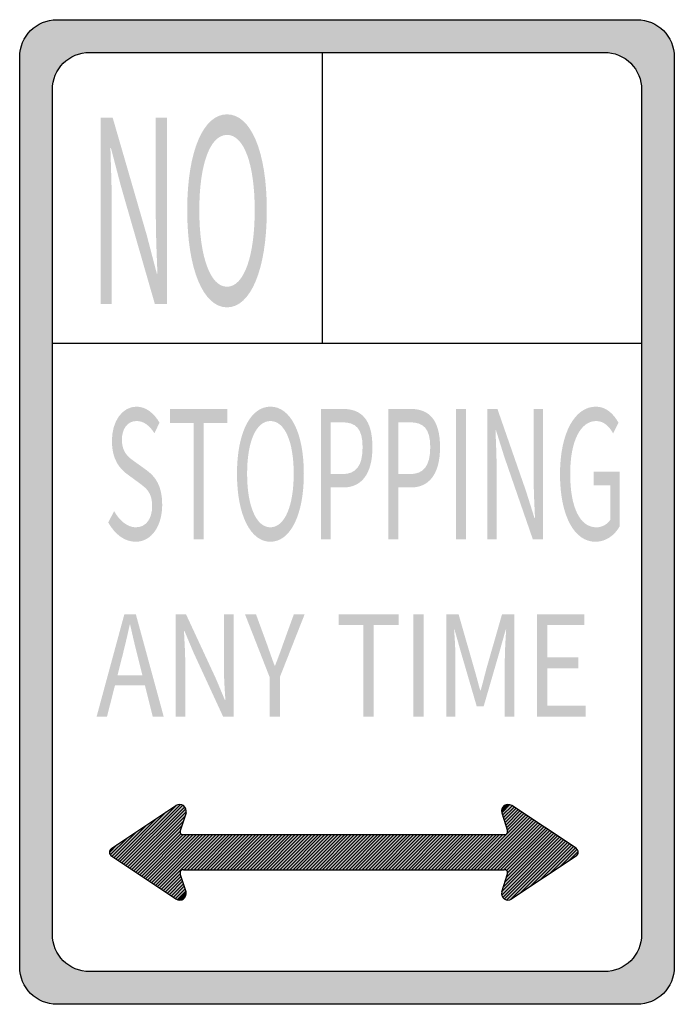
# Model space of a CAD drawing. Header units: inches. Extents: x -6 to 6, y -9 to 9.
import ezdxf

# ---------------------------------------------------------------- set-up
doc = ezdxf.new("R2010")
doc.units = ezdxf.units.IN
doc.header["$MEASUREMENT"] = 0

msp = doc.modelspace()

# ---------------------------------------------------------------- hatches: boundary and pattern name
h = msp.add_hatch(color=7)
edge = h.paths.add_edge_path()
edge.add_line((-5.302, 9), (5.302, 9))
edge.add_spline(control_points=[(5.302, 9), (5.678, 9), (5.983, 8.695), (5.983, 8.318)], knot_values=[0, 0, 0, 0, 1, 1, 1, 1], degree=3, periodic=0)
edge.add_line((5.983, 8.318), (5.983, -8.318))
edge.add_spline(control_points=[(5.983, -8.318), (5.983, -8.695), (5.678, -9), (5.302, -9)], knot_values=[0, 0, 0, 0, 1, 1, 1, 1], degree=3, periodic=0)
edge.add_line((5.302, -9), (-5.302, -9))
edge.add_spline(control_points=[(-5.302, -9), (-5.678, -9), (-5.983, -8.695), (-5.983, -8.318)], knot_values=[0, 0, 0, 0, 1, 1, 1, 1], degree=3, periodic=0)
edge.add_line((-5.983, -8.318), (-5.983, 8.318))
edge.add_spline(control_points=[(-5.983, 8.318), (-5.983, 8.695), (-5.678, 9), (-5.302, 9)], knot_values=[0, 0, 0, 0, 1, 1, 1, 1], degree=3, periodic=0)
edge = h.paths.add_edge_path(flags=0)
edge.add_line((-4.705, 8.403), (4.705, 8.403))
edge.add_spline(control_points=[(4.705, 8.403), (4.885, 8.403), (5.059, 8.331), (5.187, 8.203), (5.315, 8.076), (5.386, 7.902), (5.386, 7.721)], knot_values=[0, 0, 0, 0, 1, 1, 1, 2, 2, 2, 2], degree=3, periodic=0)
edge.add_line((5.386, 7.721), (5.386, -7.721))
edge.add_spline(control_points=[(5.386, -7.721), (5.386, -8.098), (5.081, -8.403), (4.705, -8.403)], knot_values=[0, 0, 0, 0, 1, 1, 1, 1], degree=3, periodic=0)
edge.add_line((4.705, -8.403), (-4.705, -8.403))
edge.add_spline(control_points=[(-4.705, -8.403), (-5.081, -8.403), (-5.386, -8.098), (-5.386, -7.721)], knot_values=[0, 0, 0, 0, 1, 1, 1, 1], degree=3, periodic=0)
edge.add_line((-5.386, -7.721), (-5.386, 7.721))
edge.add_spline(control_points=[(-5.386, 7.721), (-5.386, 8.098), (-5.081, 8.403), (-4.705, 8.403)], knot_values=[0, 0, 0, 0, 1, 1, 1, 1], degree=3, periodic=0)
h = msp.add_hatch(color=7)
edge = h.paths.add_edge_path()
edge.add_line((-4.502, 3.801), (-4.3, 3.801))
edge.add_line((-4.3, 3.801), (-4.3, 5.592))
edge.add_spline(control_points=[(-4.3, 5.592), (-4.3, 5.95), (-4.316, 6.312), (-4.325, 6.656)], knot_values=[0, 0, 0, 0, 1, 1, 1, 1], degree=3, periodic=0)
edge.add_line((-4.325, 6.656), (-4.316, 6.656))
edge.add_line((-4.316, 6.656), (-4.132, 5.954))
edge.add_line((-4.132, 5.954), (-3.512, 3.801))
edge.add_line((-3.512, 3.801), (-3.291, 3.801))
edge.add_line((-3.291, 3.801), (-3.291, 7.21))
edge.add_line((-3.291, 7.21), (-3.495, 7.21))
edge.add_line((-3.495, 7.21), (-3.495, 5.438))
edge.add_spline(control_points=[(-3.495, 5.438), (-3.495, 5.085), (-3.479, 4.699), (-3.465, 4.359)], knot_values=[0, 0, 0, 0, 1, 1, 1, 1], degree=3, periodic=0)
edge.add_line((-3.465, 4.359), (-3.477, 4.359))
edge.add_line((-3.477, 4.359), (-3.661, 5.062))
edge.add_line((-3.661, 5.062), (-4.284, 7.21))
edge.add_line((-4.284, 7.21), (-4.502, 7.21))
edge.add_line((-4.502, 7.21), (-4.502, 3.801))
h = msp.add_hatch(color=7)
edge = h.paths.add_edge_path()
edge.add_spline(control_points=[(-2.193, 3.741), (-1.766, 3.741), (-1.466, 4.424), (-1.466, 5.517), (-1.466, 6.61), (-1.766, 7.27), (-2.193, 7.27), (-2.621, 7.27), (-2.921, 6.61), (-2.921, 5.517), (-2.921, 4.424), (-2.621, 3.741), (-2.193, 3.741)], knot_values=[0, 0, 0, 0, 1, 1, 1, 2, 2, 2, 3, 3, 3, 4, 4, 4, 4], degree=3, periodic=0)
edge = h.paths.add_edge_path(flags=0)
edge.add_spline(control_points=[(-2.193, 4.118), (-2.5, 4.118), (-2.7, 4.666), (-2.7, 5.517), (-2.7, 6.368), (-2.5, 6.894), (-2.193, 6.894), (-1.887, 6.894), (-1.687, 6.368), (-1.687, 5.517), (-1.687, 4.666), (-1.887, 4.118), (-2.193, 4.118)], knot_values=[0, 0, 0, 0, 1, 1, 1, 2, 2, 2, 3, 3, 3, 4, 4, 4, 4], degree=3, periodic=0)
h = msp.add_hatch(color=7)
edge = h.paths.add_edge_path()
edge.add_spline(control_points=[(-3.865, -0.544), (-3.566, -0.544), (-3.378, -0.245), (-3.378, 0.133), (-3.378, 0.488), (-3.507, 0.651), (-3.673, 0.771)], knot_values=[0, 0, 0, 0, 1, 1, 1, 2, 2, 2, 2], degree=3, periodic=0)
edge.add_line((-3.673, 0.771), (-3.876, 0.917))
edge.add_spline(control_points=[(-3.876, 0.917), (-3.988, 0.996), (-4.115, 1.083), (-4.115, 1.318), (-4.115, 1.529), (-4.009, 1.663), (-3.847, 1.663), (-3.714, 1.663), (-3.609, 1.578), (-3.521, 1.441)], knot_values=[0, 0, 0, 0, 1, 1, 1, 2, 2, 2, 3, 3, 3, 3], degree=3, periodic=0)
edge.add_line((-3.521, 1.441), (-3.427, 1.633))
edge.add_spline(control_points=[(-3.427, 1.633), (-3.527, 1.806), (-3.677, 1.926), (-3.847, 1.926), (-4.107, 1.926), (-4.298, 1.663), (-4.298, 1.295), (-4.298, 0.947), (-4.14, 0.777), (-4.007, 0.683)], knot_values=[0, 0, 0, 0, 1, 1, 1, 2, 2, 2, 3, 3, 3, 3], degree=3, periodic=0)
edge.add_line((-4.007, 0.683), (-3.802, 0.533))
edge.add_spline(control_points=[(-3.802, 0.533), (-3.665, 0.432), (-3.562, 0.354), (-3.562, 0.107), (-3.562, -0.124), (-3.673, -0.28), (-3.863, -0.28), (-4.011, -0.28), (-4.156, -0.163), (-4.257, 0.016)], knot_values=[0, 0, 0, 0, 1, 1, 1, 2, 2, 2, 3, 3, 3, 3], degree=3, periodic=0)
edge.add_line((-4.257, 0.016), (-4.365, -0.192))
edge.add_spline(control_points=[(-4.365, -0.192), (-4.242, -0.407), (-4.068, -0.544), (-3.865, -0.544)], knot_values=[0, 0, 0, 0, 1, 1, 1, 1], degree=3, periodic=0)
for points in [[(-2.8, -0.502), (-2.619, -0.502), (-2.619, 1.63), (-2.185, 1.63), (-2.185, 1.884), (-3.234, 1.884), (-3.234, 1.63), (-2.8, 1.63), (-2.8, -0.502)], [(1.994, -0.502), (2.174, -0.502), (2.174, 1.884), (1.994, 1.884), (1.994, -0.502)], [(0.299, -3.743), (0.489, -3.743), (0.489, -2.068), (0.943, -2.068), (0.943, -1.869), (-0.155, -1.869), (-0.155, -2.068), (0.299, -2.068), (0.299, -3.743)], [(1.214, -3.743), (1.402, -3.743), (1.402, -1.869), (1.214, -1.869), (1.214, -3.743)], [(3.474, -3.743), (4.36, -3.743), (4.36, -3.541), (3.663, -3.541), (3.663, -2.858), (4.231, -2.858), (4.231, -2.656), (3.663, -2.656), (3.663, -2.068), (4.338, -2.068), (4.338, -1.869), (3.474, -1.869), (3.474, -3.743)], [(-3.304, -5.485), (-3.126, -5.367), (-4.151, -6.392), (-4.187, -6.368), (-3.304, -5.485)], [(-3.126, -5.367), (-3.105, -5.355), (-3.081, -5.349), (-3.057, -5.346), (-3.046, -5.347), (-4.115, -6.416), (-4.151, -6.392), (-3.126, -5.367)], [(-3.046, -5.347), (-3.033, -5.349), (-3.012, -5.355), (-3, -5.361), (-4.079, -6.44), (-4.115, -6.416), (-3.046, -5.347)], [(-3, -5.361), (-2.988, -5.367), (-2.97, -5.385), (-2.967, -5.388), (-4.043, -6.464), (-4.079, -6.44), (-3, -5.361)], [(-2.967, -5.388), (-2.955, -5.403), (-2.946, -5.427), (-4.007, -6.488), (-4.043, -6.464), (-2.967, -5.388)], [(2.915, -5.35), (2.919, -5.349), (2.943, -5.346), (2.967, -5.349), (2.974, -5.351), (2.829, -5.499), (2.823, -5.472), (2.826, -5.448), (2.83, -5.435), (2.915, -5.35)], [(3.012, -5.367), (3.053, -5.395), (2.857, -5.588), (2.829, -5.499), (2.974, -5.351), (2.988, -5.355), (3.012, -5.367)], [(2.83, -5.435), (2.832, -5.427), (2.841, -5.403), (2.856, -5.385), (2.874, -5.367), (2.895, -5.355), (2.915, -5.35), (2.83, -5.435)], [(3.053, -5.395), (3.09, -5.418), (2.872, -5.633), (2.857, -5.588), (3.053, -5.395)], [(-3.491, -5.609), (-3.304, -5.485), (-4.187, -6.368), (-4.223, -6.344), (-3.491, -5.609)], [(-2.946, -5.427), (-2.94, -5.448), (-2.94, -5.472), (-2.941, -5.482), (-3.971, -6.512), (-4.007, -6.488), (-2.946, -5.427)], [(-2.943, -5.499), (-2.994, -5.658), (-3.897, -6.561), (-3.933, -6.537), (-3.971, -6.512), (-2.941, -5.482), (-2.943, -5.499)], [(2.85, -5.898), (2.874, -5.898), (2.886, -5.898), (2.895, -5.898), (2.901, -5.895), (2.91, -5.889), (2.919, -5.886), (2.925, -5.877), (2.928, -5.871), (2.934, -5.862), (2.937, -5.853), (2.937, -5.844), (2.937, -5.835), (2.931, -5.817), (3.234, -5.514), (3.27, -5.538), (2.268, -6.54), (2.205, -6.54), (2.85, -5.898)], [(2.328, -6.54), (2.268, -6.54), (3.27, -5.538), (3.56, -5.731), (2.748, -6.54), (2.688, -6.54), (2.628, -6.54), (2.568, -6.54), (2.508, -6.54), (2.448, -6.54), (2.388, -6.54), (2.328, -6.54)], [(3.09, -5.418), (3.126, -5.442), (2.887, -5.678), (2.872, -5.633), (3.09, -5.418)], [(3.126, -5.442), (3.162, -5.466), (2.902, -5.726), (2.887, -5.678), (3.126, -5.442)], [(3.162, -5.466), (3.198, -5.49), (2.916, -5.772), (2.902, -5.726), (3.162, -5.466)], [(3.198, -5.49), (3.234, -5.514), (2.931, -5.817), (2.916, -5.772), (3.198, -5.49)], [(-4.204, -6.082), (-3.669, -5.727), (-4.259, -6.32), (-4.302, -6.291), (-4.314, -6.282), (-4.323, -6.273), (-4.328, -6.266), (-4.332, -6.261), (-4.338, -6.249), (-4.341, -6.234), (-4.344, -6.222), (-4.204, -6.082)], [(-3.669, -5.727), (-3.491, -5.609), (-4.223, -6.344), (-4.259, -6.32), (-3.669, -5.727)], [(-2.994, -5.658), (-3.051, -5.835), (-3.825, -6.609), (-3.861, -6.585), (-3.897, -6.561), (-2.994, -5.658)], [(2.808, -6.54), (2.748, -6.54), (3.56, -5.731), (3.596, -5.755), (2.808, -6.54)], [(2.868, -6.54), (2.808, -6.54), (3.596, -5.755), (3.632, -5.779), (2.868, -6.54)], [(-3.051, -5.835), (-3.051, -5.844), (-3.051, -5.853), (-3.048, -5.862), (-3.045, -5.871), (-3.039, -5.877), (-3.033, -5.886), (-3.027, -5.889), (-3.018, -5.895), (-3.009, -5.898), (-3, -5.898), (-2.994, -5.898), (-3.753, -6.657), (-3.789, -6.633), (-3.825, -6.609), (-3.051, -5.835)], [(-2.994, -5.898), (-2.934, -5.898), (-3.717, -6.681), (-3.753, -6.657), (-2.994, -5.898)], [(-2.934, -5.898), (-2.874, -5.898), (-3.681, -6.705), (-3.717, -6.681), (-2.934, -5.898)], [(-2.874, -5.898), (-2.814, -5.898), (-3.645, -6.729), (-3.681, -6.705), (-2.874, -5.898)], [(-2.814, -5.898), (-2.754, -5.898), (-3.609, -6.753), (-3.645, -6.729), (-2.814, -5.898)], [(-2.754, -5.898), (-2.694, -5.898), (-3.573, -6.777), (-3.609, -6.753), (-2.754, -5.898)], [(-2.694, -5.898), (-2.634, -5.898), (-3.537, -6.801), (-3.573, -6.777), (-2.694, -5.898)], [(-2.634, -5.898), (-2.574, -5.898), (-3.501, -6.825), (-3.537, -6.801), (-2.634, -5.898)], [(-2.574, -5.898), (-2.511, -5.898), (-3.465, -6.849), (-3.501, -6.825), (-2.574, -5.898)], [(-2.991, -6.54), (-3, -6.54), (-3.009, -6.543), (-3.018, -6.546), (-3.027, -6.549), (-3.033, -6.555), (-3.039, -6.561), (-3.045, -6.567), (-3.048, -6.576), (-3.051, -6.585), (-3.051, -6.594), (-3.051, -6.603), (-3.051, -6.612), (-3.035, -6.662), (-3.02, -6.707), (-2.946, -6.933), (-3.098, -7.085), (-3.105, -7.083), (-3.126, -7.074), (-3.465, -6.849), (-2.511, -5.898), (-2.451, -5.898), (-2.391, -5.898), (-2.331, -5.898), (-2.976, -6.54), (-2.991, -6.54)], [(-2.331, -5.898), (-2.271, -5.898), (-2.916, -6.54), (-2.976, -6.54), (-2.331, -5.898)], [(-2.271, -5.898), (-2.211, -5.898), (-2.856, -6.54), (-2.916, -6.54), (-2.271, -5.898)], [(-2.211, -5.898), (-2.151, -5.898), (-2.796, -6.54), (-2.856, -6.54), (-2.211, -5.898)], [(-2.151, -5.898), (-2.091, -5.898), (-2.733, -6.54), (-2.796, -6.54), (-2.151, -5.898)], [(-2.091, -5.898), (-2.031, -5.898), (-2.673, -6.54), (-2.733, -6.54), (-2.091, -5.898)], [(-2.031, -5.898), (-1.971, -5.898), (-2.613, -6.54), (-2.673, -6.54), (-2.031, -5.898)], [(-1.971, -5.898), (-1.911, -5.898), (-2.553, -6.54), (-2.613, -6.54), (-1.971, -5.898)], [(-1.911, -5.898), (-1.851, -5.898), (-2.493, -6.54), (-2.553, -6.54), (-1.911, -5.898)], [(-1.851, -5.898), (-1.788, -5.898), (-2.433, -6.54), (-2.493, -6.54), (-1.851, -5.898)], [(-1.788, -5.898), (-1.728, -5.898), (-2.373, -6.54), (-2.433, -6.54), (-1.788, -5.898)], [(-1.728, -5.898), (-1.668, -5.898), (-2.313, -6.54), (-2.373, -6.54), (-1.728, -5.898)], [(-1.668, -5.898), (-1.608, -5.898), (-2.253, -6.54), (-2.313, -6.54), (-1.668, -5.898)], [(-1.608, -5.898), (-1.548, -5.898), (-2.193, -6.54), (-2.253, -6.54), (-1.608, -5.898)], [(-1.548, -5.898), (-1.488, -5.898), (-2.133, -6.54), (-2.193, -6.54), (-1.548, -5.898)], [(-1.488, -5.898), (-1.428, -5.898), (-2.073, -6.54), (-2.133, -6.54), (-1.488, -5.898)], [(-1.428, -5.898), (-1.368, -5.898), (-2.01, -6.54), (-2.073, -6.54), (-1.428, -5.898)], [(-1.368, -5.898), (-1.308, -5.898), (-1.95, -6.54), (-2.01, -6.54), (-1.368, -5.898)], [(-1.308, -5.898), (-1.248, -5.898), (-1.89, -6.54), (-1.95, -6.54), (-1.308, -5.898)], [(-1.248, -5.898), (-1.188, -5.898), (-1.83, -6.54), (-1.89, -6.54), (-1.248, -5.898)], [(-1.188, -5.898), (-1.128, -5.898), (-1.77, -6.54), (-1.83, -6.54), (-1.188, -5.898)], [(-1.128, -5.898), (-1.065, -5.898), (-1.71, -6.54), (-1.77, -6.54), (-1.128, -5.898)], [(-1.065, -5.898), (-1.005, -5.898), (-1.65, -6.54), (-1.71, -6.54), (-1.065, -5.898)], [(-1.005, -5.898), (-0.945, -5.898), (-1.59, -6.54), (-1.65, -6.54), (-1.005, -5.898)], [(-0.945, -5.898), (-0.885, -5.898), (-1.53, -6.54), (-1.59, -6.54), (-0.945, -5.898)], [(-0.885, -5.898), (-0.825, -5.898), (-1.47, -6.54), (-1.53, -6.54), (-0.885, -5.898)], [(-0.825, -5.898), (-0.765, -5.898), (-1.41, -6.54), (-1.47, -6.54), (-0.825, -5.898)], [(-0.765, -5.898), (-0.705, -5.898), (-1.347, -6.54), (-1.41, -6.54), (-0.765, -5.898)], [(-0.705, -5.898), (-0.645, -5.898), (-1.287, -6.54), (-1.347, -6.54), (-0.705, -5.898)], [(-0.645, -5.898), (-0.585, -5.898), (-1.227, -6.54), (-1.287, -6.54), (-0.645, -5.898)], [(-0.585, -5.898), (-0.525, -5.898), (-1.167, -6.54), (-1.227, -6.54), (-0.585, -5.898)], [(-0.525, -5.898), (-0.465, -5.898), (-1.107, -6.54), (-1.167, -6.54), (-0.525, -5.898)], [(-0.465, -5.898), (-0.402, -5.898), (-1.047, -6.54), (-1.107, -6.54), (-0.465, -5.898)], [(-0.402, -5.898), (-0.342, -5.898), (-0.987, -6.54), (-1.047, -6.54), (-0.402, -5.898)], [(-0.342, -5.898), (-0.282, -5.898), (-0.927, -6.54), (-0.987, -6.54), (-0.342, -5.898)], [(-0.282, -5.898), (-0.222, -5.898), (-0.867, -6.54), (-0.927, -6.54), (-0.282, -5.898)], [(-0.222, -5.898), (-0.162, -5.898), (-0.807, -6.54), (-0.867, -6.54), (-0.222, -5.898)], [(-0.162, -5.898), (-0.102, -5.898), (-0.747, -6.54), (-0.807, -6.54), (-0.162, -5.898)], [(-0.102, -5.898), (-0.042, -5.898), (-0.687, -6.54), (-0.747, -6.54), (-0.102, -5.898)], [(-0.042, -5.898), (0.018, -5.898), (-0.624, -6.54), (-0.687, -6.54), (-0.042, -5.898)], [(0.018, -5.898), (0.078, -5.898), (-0.564, -6.54), (-0.624, -6.54), (0.018, -5.898)], [(0.078, -5.898), (0.138, -5.898), (-0.504, -6.54), (-0.564, -6.54), (0.078, -5.898)], [(0.138, -5.898), (0.198, -5.898), (-0.444, -6.54), (-0.504, -6.54), (0.138, -5.898)], [(0.198, -5.898), (0.258, -5.898), (-0.384, -6.54), (-0.444, -6.54), (0.198, -5.898)], [(0.258, -5.898), (0.321, -5.898), (-0.324, -6.54), (-0.384, -6.54), (0.258, -5.898)], [(0.321, -5.898), (0.381, -5.898), (-0.264, -6.54), (-0.324, -6.54), (0.321, -5.898)], [(0.381, -5.898), (0.441, -5.898), (-0.204, -6.54), (-0.264, -6.54), (0.381, -5.898)], [(0.441, -5.898), (0.501, -5.898), (-0.144, -6.54), (-0.204, -6.54), (0.441, -5.898)], [(0.501, -5.898), (0.561, -5.898), (-0.084, -6.54), (-0.144, -6.54), (0.501, -5.898)], [(0.561, -5.898), (0.621, -5.898), (-0.024, -6.54), (-0.084, -6.54), (0.561, -5.898)], [(0.621, -5.898), (0.681, -5.898), (0.036, -6.54), (-0.024, -6.54), (0.621, -5.898)], [(0.681, -5.898), (0.741, -5.898), (0.099, -6.54), (0.036, -6.54), (0.681, -5.898)], [(0.741, -5.898), (0.801, -5.898), (0.159, -6.54), (0.099, -6.54), (0.741, -5.898)], [(0.801, -5.898), (0.861, -5.898), (0.219, -6.54), (0.159, -6.54), (0.801, -5.898)], [(0.861, -5.898), (0.921, -5.898), (0.279, -6.54), (0.219, -6.54), (0.861, -5.898)], [(0.921, -5.898), (0.981, -5.898), (0.339, -6.54), (0.279, -6.54), (0.921, -5.898)], [(0.981, -5.898), (1.044, -5.898), (0.399, -6.54), (0.339, -6.54), (0.981, -5.898)], [(1.044, -5.898), (1.104, -5.898), (0.459, -6.54), (0.399, -6.54), (1.044, -5.898)], [(1.104, -5.898), (1.164, -5.898), (0.519, -6.54), (0.459, -6.54), (1.104, -5.898)], [(1.164, -5.898), (1.224, -5.898), (0.579, -6.54), (0.519, -6.54), (1.164, -5.898)], [(1.224, -5.898), (1.284, -5.898), (0.639, -6.54), (0.579, -6.54), (1.224, -5.898)], [(1.284, -5.898), (1.344, -5.898), (0.699, -6.54), (0.639, -6.54), (1.284, -5.898)], [(1.344, -5.898), (1.404, -5.898), (0.759, -6.54), (0.699, -6.54), (1.344, -5.898)], [(1.404, -5.898), (1.464, -5.898), (0.822, -6.54), (0.759, -6.54), (1.404, -5.898)], [(1.464, -5.898), (1.524, -5.898), (0.882, -6.54), (0.822, -6.54), (1.464, -5.898)], [(1.524, -5.898), (1.584, -5.898), (0.942, -6.54), (0.882, -6.54), (1.524, -5.898)], [(1.584, -5.898), (1.644, -5.898), (1.002, -6.54), (0.942, -6.54), (1.584, -5.898)], [(1.644, -5.898), (1.704, -5.898), (1.062, -6.54), (1.002, -6.54), (1.644, -5.898)], [(1.704, -5.898), (1.767, -5.898), (1.122, -6.54), (1.062, -6.54), (1.704, -5.898)], [(1.767, -5.898), (1.827, -5.898), (1.182, -6.54), (1.122, -6.54), (1.767, -5.898)], [(1.827, -5.898), (1.887, -5.898), (1.242, -6.54), (1.182, -6.54), (1.827, -5.898)], [(1.887, -5.898), (1.947, -5.898), (1.302, -6.54), (1.242, -6.54), (1.887, -5.898)], [(1.947, -5.898), (2.007, -5.898), (1.362, -6.54), (1.302, -6.54), (1.947, -5.898)], [(2.007, -5.898), (2.067, -5.898), (1.422, -6.54), (1.362, -6.54), (2.007, -5.898)], [(2.067, -5.898), (2.127, -5.898), (1.482, -6.54), (1.422, -6.54), (2.067, -5.898)], [(2.127, -5.898), (2.187, -5.898), (1.545, -6.54), (1.482, -6.54), (2.127, -5.898)], [(2.187, -5.898), (2.247, -5.898), (1.605, -6.54), (1.545, -6.54), (2.187, -5.898)], [(2.247, -5.898), (2.307, -5.898), (1.665, -6.54), (1.605, -6.54), (2.247, -5.898)], [(2.307, -5.898), (2.367, -5.898), (1.725, -6.54), (1.665, -6.54), (2.307, -5.898)], [(2.367, -5.898), (2.427, -5.898), (1.785, -6.54), (1.725, -6.54), (2.367, -5.898)], [(2.427, -5.898), (2.49, -5.898), (1.845, -6.54), (1.785, -6.54), (2.427, -5.898)], [(2.49, -5.898), (2.55, -5.898), (1.905, -6.54), (1.845, -6.54), (2.49, -5.898)], [(2.55, -5.898), (2.61, -5.898), (1.965, -6.54), (1.905, -6.54), (2.55, -5.898)], [(2.61, -5.898), (2.67, -5.898), (2.025, -6.54), (1.965, -6.54), (2.61, -5.898)], [(2.67, -5.898), (2.73, -5.898), (2.085, -6.54), (2.025, -6.54), (2.67, -5.898)], [(2.73, -5.898), (2.79, -5.898), (2.145, -6.54), (2.085, -6.54), (2.73, -5.898)], [(2.79, -5.898), (2.85, -5.898), (2.205, -6.54), (2.145, -6.54), (2.79, -5.898)], [(3.849, -5.922), (3.885, -5.946), (2.83, -7.004), (2.826, -6.99), (2.823, -6.966), (2.826, -6.945), (3.849, -5.922)], [(3.813, -5.898), (3.849, -5.922), (2.826, -6.945), (2.884, -6.767), (3.777, -5.874), (3.813, -5.898)], [(3.632, -5.779), (3.669, -5.802), (2.917, -6.554), (2.91, -6.549), (2.901, -6.546), (2.895, -6.543), (2.886, -6.54), (2.868, -6.54), (3.632, -5.779)], [(3.741, -5.85), (3.777, -5.874), (2.884, -6.767), (2.934, -6.612), (2.937, -6.603), (2.937, -6.594), (3.705, -5.826), (3.741, -5.85)], [(3.669, -5.802), (3.705, -5.826), (2.937, -6.594), (2.937, -6.585), (2.934, -6.576), (2.928, -6.567), (2.925, -6.561), (2.919, -6.555), (2.917, -6.554), (3.669, -5.802)], [(-4.302, -6.147), (-4.204, -6.082), (-4.344, -6.222), (-4.344, -6.219), (-4.341, -6.204), (-4.338, -6.192), (-4.332, -6.177), (-4.323, -6.165), (-4.314, -6.156), (-4.302, -6.147)], [(4.175, -6.139), (4.188, -6.147), (4.2, -6.156), (4.209, -6.165), (4.215, -6.177), (4.221, -6.192), (4.227, -6.204), (4.227, -6.207), (4.227, -6.219), (4.227, -6.234), (4.221, -6.249), (4.215, -6.261), (4.209, -6.273), (4.2, -6.282), (4.188, -6.291), (3.012, -7.074), (2.993, -7.081), (2.988, -7.083), (2.967, -7.092), (2.943, -7.092), (2.924, -7.09), (2.919, -7.089), (2.895, -7.083), (2.874, -7.071), (2.856, -7.053), (2.848, -7.043), (2.841, -7.035), (2.832, -7.014), (2.83, -7.004), (3.885, -5.946), (4.103, -6.091), (4.139, -6.115), (4.175, -6.139)], [(-3.043, -7.09), (-3.057, -7.092), (-3.081, -7.092), (-3.098, -7.085), (-2.946, -6.933), (-2.94, -6.966), (-2.94, -6.987), (-3.043, -7.09)], [(-2.94, -6.987), (-2.94, -6.99), (-2.946, -7.014), (-2.955, -7.035), (-2.97, -7.053), (-2.988, -7.071), (-3.012, -7.083), (-3.033, -7.089), (-3.043, -7.09), (-2.94, -6.987)]]:
    msp.add_hatch(color=7).paths.add_polyline_path(points)
h = msp.add_hatch(color=7)
edge = h.paths.add_edge_path()
edge.add_spline(control_points=[(-1.4, -0.544), (-1.041, -0.544), (-0.789, -0.066), (-0.789, 0.699), (-0.789, 1.464), (-1.041, 1.926), (-1.4, 1.926), (-1.759, 1.926), (-2.011, 1.464), (-2.011, 0.699), (-2.011, -0.066), (-1.759, -0.544), (-1.4, -0.544)], knot_values=[0, 0, 0, 0, 1, 1, 1, 2, 2, 2, 3, 3, 3, 4, 4, 4, 4], degree=3, periodic=0)
edge = h.paths.add_edge_path(flags=0)
edge.add_spline(control_points=[(-1.4, -0.28), (-1.658, -0.28), (-1.826, 0.104), (-1.826, 0.699), (-1.826, 1.295), (-1.658, 1.663), (-1.4, 1.663), (-1.142, 1.663), (-0.974, 1.295), (-0.974, 0.699), (-0.974, 0.104), (-1.142, -0.28), (-1.4, -0.28)], knot_values=[0, 0, 0, 0, 1, 1, 1, 2, 2, 2, 3, 3, 3, 4, 4, 4, 4], degree=3, periodic=0)
h = msp.add_hatch(color=7)
edge = h.paths.add_edge_path()
edge.add_line((-0.478, -0.502), (-0.299, -0.502))
edge.add_line((-0.299, -0.502), (-0.299, 0.449))
edge.add_line((-0.299, 0.449), (-0.062, 0.449))
edge.add_spline(control_points=[(-0.062, 0.449), (0.252, 0.449), (0.465, 0.68), (0.465, 1.184), (0.465, 1.705), (0.25, 1.884), (-0.07, 1.884)], knot_values=[0, 0, 0, 0, 1, 1, 1, 2, 2, 2, 2], degree=3, periodic=0)
edge.add_line((-0.07, 1.884), (-0.478, 1.884))
edge.add_line((-0.478, 1.884), (-0.478, -0.502))
edge = h.paths.add_edge_path(flags=0)
edge.add_line((-0.299, 0.693), (-0.299, 1.64))
edge.add_line((-0.299, 1.64), (-0.093, 1.64))
edge.add_spline(control_points=[(-0.093, 1.64), (0.158, 1.64), (0.285, 1.533), (0.285, 1.184), (0.285, 0.843), (0.166, 0.693), (-0.086, 0.693)], knot_values=[0, 0, 0, 0, 1, 1, 1, 2, 2, 2, 2], degree=3, periodic=0)
edge.add_line((-0.086, 0.693), (-0.299, 0.693))
h = msp.add_hatch(color=7)
edge = h.paths.add_edge_path()
edge.add_line((0.758, -0.502), (0.938, -0.502))
edge.add_line((0.938, -0.502), (0.938, 0.449))
edge.add_line((0.938, 0.449), (1.174, 0.449))
edge.add_spline(control_points=[(1.174, 0.449), (1.488, 0.449), (1.701, 0.68), (1.701, 1.184), (1.701, 1.705), (1.486, 1.884), (1.166, 1.884)], knot_values=[0, 0, 0, 0, 1, 1, 1, 2, 2, 2, 2], degree=3, periodic=0)
edge.add_line((1.166, 1.884), (0.758, 1.884))
edge.add_line((0.758, 1.884), (0.758, -0.502))
edge = h.paths.add_edge_path(flags=0)
edge.add_line((0.938, 0.693), (0.938, 1.64))
edge.add_line((0.938, 1.64), (1.143, 1.64))
edge.add_spline(control_points=[(1.143, 1.64), (1.395, 1.64), (1.522, 1.533), (1.522, 1.184), (1.522, 0.843), (1.402, 0.693), (1.151, 0.693)], knot_values=[0, 0, 0, 0, 1, 1, 1, 2, 2, 2, 2], degree=3, periodic=0)
edge.add_line((1.151, 0.693), (0.938, 0.693))
h = msp.add_hatch(color=7)
edge = h.paths.add_edge_path()
edge.add_line((2.566, -0.502), (2.736, -0.502))
edge.add_line((2.736, -0.502), (2.736, 0.751))
edge.add_spline(control_points=[(2.736, 0.751), (2.736, 1.002), (2.723, 1.256), (2.715, 1.497)], knot_values=[0, 0, 0, 0, 1, 1, 1, 1], degree=3, periodic=0)
edge.add_line((2.715, 1.497), (2.723, 1.497))
edge.add_line((2.723, 1.497), (2.877, 1.005))
edge.add_line((2.877, 1.005), (3.398, -0.502))
edge.add_line((3.398, -0.502), (3.584, -0.502))
edge.add_line((3.584, -0.502), (3.584, 1.884))
edge.add_line((3.584, 1.884), (3.412, 1.884))
edge.add_line((3.412, 1.884), (3.412, 0.644))
edge.add_spline(control_points=[(3.412, 0.644), (3.412, 0.397), (3.426, 0.126), (3.437, -0.111)], knot_values=[0, 0, 0, 0, 1, 1, 1, 1], degree=3, periodic=0)
edge.add_line((3.437, -0.111), (3.428, -0.111))
edge.add_line((3.428, -0.111), (3.273, 0.38))
edge.add_line((3.273, 0.38), (2.75, 1.884))
edge.add_line((2.75, 1.884), (2.566, 1.884))
edge.add_line((2.566, 1.884), (2.566, -0.502))
h = msp.add_hatch(color=7)
edge = h.paths.add_edge_path()
edge.add_spline(control_points=[(4.541, -0.544), (4.732, -0.544), (4.89, -0.427), (4.982, -0.267)], knot_values=[0, 0, 0, 0, 1, 1, 1, 1], degree=3, periodic=0)
edge.add_line((4.982, -0.267), (4.982, 0.735))
edge.add_line((4.982, 0.735), (4.512, 0.735))
edge.add_line((4.512, 0.735), (4.512, 0.485))
edge.add_line((4.512, 0.485), (4.816, 0.485))
edge.add_line((4.816, 0.485), (4.816, -0.14))
edge.add_spline(control_points=[(4.816, -0.14), (4.76, -0.228), (4.66, -0.28), (4.558, -0.28), (4.252, -0.28), (4.08, 0.097), (4.08, 0.699), (4.08, 1.295), (4.267, 1.663), (4.556, 1.663), (4.699, 1.663), (4.793, 1.562), (4.865, 1.438)], knot_values=[0, 0, 0, 0, 1, 1, 1, 2, 2, 2, 3, 3, 3, 4, 4, 4, 4], degree=3, periodic=0)
edge.add_line((4.865, 1.438), (4.963, 1.633))
edge.add_spline(control_points=[(4.963, 1.633), (4.881, 1.777), (4.75, 1.926), (4.551, 1.926), (4.172, 1.926), (3.894, 1.461), (3.894, 0.69), (3.894, -0.085), (4.164, -0.544), (4.541, -0.544)], knot_values=[0, 0, 0, 0, 1, 1, 1, 2, 2, 2, 3, 3, 3, 3], degree=3, periodic=0)
h = msp.add_hatch(color=7)
h.paths.add_polyline_path([(-4.578, -3.743), (-4.388, -3.743), (-4.242, -3.17), (-3.694, -3.17), (-3.551, -3.743), (-3.35, -3.743), (-3.86, -1.869), (-4.07, -1.869), (-4.578, -3.743)])
edge = h.paths.add_edge_path(flags=0)
edge.add_line((-4.195, -2.984), (-4.122, -2.695))
edge.add_spline(control_points=[(-4.122, -2.695), (-4.068, -2.482), (-4.019, -2.28), (-3.972, -2.06)], knot_values=[0, 0, 0, 0, 1, 1, 1, 1], degree=3, periodic=0)
edge.add_line((-3.972, -2.06), (-3.964, -2.06))
edge.add_spline(control_points=[(-3.964, -2.06), (-3.915, -2.278), (-3.868, -2.482), (-3.813, -2.695)], knot_values=[0, 0, 0, 0, 1, 1, 1, 1], degree=3, periodic=0)
edge.add_line((-3.813, -2.695), (-3.741, -2.984))
edge.add_line((-3.741, -2.984), (-4.195, -2.984))
h = msp.add_hatch(color=7)
edge = h.paths.add_edge_path()
edge.add_line((-3.135, -3.743), (-2.957, -3.743))
edge.add_line((-2.957, -3.743), (-2.957, -2.759))
edge.add_spline(control_points=[(-2.957, -2.759), (-2.957, -2.562), (-2.972, -2.362), (-2.98, -2.173)], knot_values=[0, 0, 0, 0, 1, 1, 1, 1], degree=3, periodic=0)
edge.add_line((-2.98, -2.173), (-2.972, -2.173))
edge.add_line((-2.972, -2.173), (-2.81, -2.559))
edge.add_line((-2.81, -2.559), (-2.264, -3.743))
edge.add_line((-2.264, -3.743), (-2.07, -3.743))
edge.add_line((-2.07, -3.743), (-2.07, -1.869))
edge.add_line((-2.07, -1.869), (-2.25, -1.869))
edge.add_line((-2.25, -1.869), (-2.25, -2.843))
edge.add_spline(control_points=[(-2.25, -2.843), (-2.25, -3.037), (-2.235, -3.25), (-2.223, -3.436)], knot_values=[0, 0, 0, 0, 1, 1, 1, 1], degree=3, periodic=0)
edge.add_line((-2.223, -3.436), (-2.233, -3.436))
edge.add_line((-2.233, -3.436), (-2.395, -3.05))
edge.add_line((-2.395, -3.05), (-2.943, -1.869))
edge.add_line((-2.943, -1.869), (-3.135, -1.869))
edge.add_line((-3.135, -1.869), (-3.135, -3.743))
h = msp.add_hatch(color=7)
edge = h.paths.add_edge_path()
edge.add_line((-1.415, -3.743), (-1.227, -3.743))
edge.add_line((-1.227, -3.743), (-1.227, -3.017))
edge.add_line((-1.227, -3.017), (-0.774, -1.869))
edge.add_line((-0.774, -1.869), (-0.971, -1.869))
edge.add_line((-0.971, -1.869), (-1.163, -2.398))
edge.add_spline(control_points=[(-1.163, -2.398), (-1.21, -2.536), (-1.261, -2.669), (-1.315, -2.81)], knot_values=[0, 0, 0, 0, 1, 1, 1, 1], degree=3, periodic=0)
edge.add_line((-1.315, -2.81), (-1.323, -2.81))
edge.add_spline(control_points=[(-1.323, -2.81), (-1.376, -2.669), (-1.421, -2.536), (-1.47, -2.398)], knot_values=[0, 0, 0, 0, 1, 1, 1, 1], degree=3, periodic=0)
edge.add_line((-1.47, -2.398), (-1.664, -1.869))
edge.add_line((-1.664, -1.869), (-1.865, -1.869))
edge.add_line((-1.865, -1.869), (-1.415, -3.017))
edge.add_line((-1.415, -3.017), (-1.415, -3.743))
h = msp.add_hatch(color=7)
edge = h.paths.add_edge_path()
edge.add_line((1.813, -3.743), (1.983, -3.743))
edge.add_line((1.983, -3.743), (1.983, -2.705))
edge.add_spline(control_points=[(1.983, -2.705), (1.983, -2.544), (1.971, -2.316), (1.958, -2.152)], knot_values=[0, 0, 0, 0, 1, 1, 1, 1], degree=3, periodic=0)
edge.add_line((1.958, -2.152), (1.966, -2.152))
edge.add_line((1.966, -2.152), (2.087, -2.579))
edge.add_line((2.087, -2.579), (2.372, -3.554))
edge.add_line((2.372, -3.554), (2.498, -3.554))
edge.add_line((2.498, -3.554), (2.781, -2.579))
edge.add_line((2.781, -2.579), (2.901, -2.152))
edge.add_line((2.901, -2.152), (2.91, -2.152))
edge.add_spline(control_points=[(2.91, -2.152), (2.899, -2.316), (2.885, -2.544), (2.885, -2.705)], knot_values=[0, 0, 0, 0, 1, 1, 1, 1], degree=3, periodic=0)
edge.add_line((2.885, -2.705), (2.885, -3.743))
edge.add_line((2.885, -3.743), (3.061, -3.743))
edge.add_line((3.061, -3.743), (3.061, -1.869))
edge.add_line((3.061, -1.869), (2.834, -1.869))
edge.add_line((2.834, -1.869), (2.547, -2.871))
edge.add_spline(control_points=[(2.547, -2.871), (2.513, -2.999), (2.482, -3.132), (2.443, -3.262)], knot_values=[0, 0, 0, 0, 1, 1, 1, 1], degree=3, periodic=0)
edge.add_line((2.443, -3.262), (2.435, -3.262))
edge.add_spline(control_points=[(2.435, -3.262), (2.398, -3.132), (2.365, -2.999), (2.327, -2.871)], knot_values=[0, 0, 0, 0, 1, 1, 1, 1], degree=3, periodic=0)
edge.add_line((2.327, -2.871), (2.04, -1.869))
edge.add_line((2.04, -1.869), (1.813, -1.869))
edge.add_line((1.813, -1.869), (1.813, -3.743))

# ---------------------------------------------------------------- linework, layer by layer
at = {"color": 7}
for p, q in [((-0.454, 8.403), (-0.454, 3.078)), ((5.386, 3.078), (-5.386, 3.078)), ((-4.302, -6.147), (-3.126, -5.366)), ((-4.152, -6.392), (-3.124, -5.364)), ((-4.115, -6.416), (-3.046, -5.347)), ((-4.079, -6.44), (-3, -5.361)), ((-4.043, -6.464), (-2.967, -5.389)), ((2.827, -5.439), (2.917, -5.349)), ((2.828, -5.498), (2.976, -5.35)), ((2.843, -5.544), (3.017, -5.37)), ((2.857, -5.589), (3.053, -5.394)), ((4.187, -6.147), (3.011, -5.366)), ((-4.188, -6.368), (-3.303, -5.483)), ((-4.007, -6.488), (-2.946, -5.427)), ((-3.971, -6.512), (-2.94, -5.482)), ((-3.934, -6.536), (-2.966, -5.568)), ((-2.943, -5.498), (-3.05, -5.826)), ((2.267, -6.541), (3.27, -5.538)), ((2.327, -6.541), (3.306, -5.562)), ((2.828, -5.498), (2.934, -5.826)), ((2.872, -5.635), (3.089, -5.418)), ((2.887, -5.68), (3.125, -5.442)), ((2.901, -5.726), (3.161, -5.466)), ((2.916, -5.771), (3.198, -5.49)), ((2.931, -5.817), (3.234, -5.514)), ((-4.26, -6.32), (-3.662, -5.722)), ((-4.224, -6.344), (-3.482, -5.602)), ((-3.898, -6.56), (-2.995, -5.657)), ((-3.862, -6.584), (-3.023, -5.746)), ((2.387, -6.541), (3.342, -5.586)), ((2.447, -6.541), (3.379, -5.61)), ((2.508, -6.541), (3.415, -5.634)), ((2.568, -6.541), (3.451, -5.658)), ((2.628, -6.541), (3.487, -5.682)), ((2.688, -6.541), (3.523, -5.706)), ((2.749, -6.541), (3.56, -5.73)), ((2.809, -6.541), (3.596, -5.754)), ((-4.296, -6.296), (-3.841, -5.841)), ((-3.826, -6.609), (-3.051, -5.834)), ((-3.79, -6.633), (-3.038, -5.881)), ((-3.753, -6.657), (-2.995, -5.898)), ((-3.717, -6.681), (-2.934, -5.898)), ((-3.681, -6.705), (-2.874, -5.898)), ((-3.645, -6.729), (-2.814, -5.898)), ((-3.608, -6.753), (-2.753, -5.898)), ((-3.572, -6.777), (-2.693, -5.898)), ((-3.536, -6.801), (-2.633, -5.898)), ((-3.5, -6.825), (-2.573, -5.898)), ((-3.464, -6.849), (-2.512, -5.898)), ((-3.427, -6.873), (-2.452, -5.898)), ((-3.391, -6.897), (-2.392, -5.898)), ((-2.991, -5.898), (2.875, -5.898)), ((-2.975, -6.541), (-2.332, -5.898)), ((-2.915, -6.541), (-2.271, -5.898)), ((-2.855, -6.541), (-2.211, -5.898)), ((-2.795, -6.541), (-2.151, -5.898)), ((-2.734, -6.541), (-2.091, -5.898)), ((-2.674, -6.541), (-2.03, -5.898)), ((-2.614, -6.541), (-1.97, -5.898)), ((-2.554, -6.541), (-1.91, -5.898)), ((-2.493, -6.541), (-1.85, -5.898)), ((-2.433, -6.541), (-1.789, -5.898)), ((-2.373, -6.541), (-1.729, -5.898)), ((-2.313, -6.541), (-1.669, -5.898)), ((-2.252, -6.541), (-1.609, -5.898)), ((-2.192, -6.541), (-1.548, -5.898)), ((-2.132, -6.541), (-1.488, -5.898)), ((-2.072, -6.541), (-1.428, -5.898)), ((-2.011, -6.541), (-1.368, -5.898)), ((-1.951, -6.541), (-1.307, -5.898)), ((-1.891, -6.541), (-1.247, -5.898)), ((-1.831, -6.541), (-1.187, -5.898)), ((-1.77, -6.541), (-1.127, -5.898)), ((-1.71, -6.541), (-1.066, -5.898)), ((-1.65, -6.541), (-1.006, -5.898)), ((-1.589, -6.541), (-0.946, -5.898)), ((-1.529, -6.541), (-0.886, -5.898)), ((-1.469, -6.541), (-0.825, -5.898)), ((-1.409, -6.541), (-0.765, -5.898)), ((-1.348, -6.541), (-0.705, -5.898)), ((-1.288, -6.541), (-0.644, -5.898)), ((-1.228, -6.541), (-0.584, -5.898)), ((-1.168, -6.541), (-0.524, -5.898)), ((-1.107, -6.541), (-0.464, -5.898)), ((-1.047, -6.541), (-0.403, -5.898)), ((-0.987, -6.541), (-0.343, -5.898)), ((-0.927, -6.541), (-0.283, -5.898)), ((-0.866, -6.541), (-0.223, -5.898)), ((-0.806, -6.541), (-0.162, -5.898)), ((-0.746, -6.541), (-0.102, -5.898)), ((-0.686, -6.541), (-0.042, -5.898)), ((-0.625, -6.541), (0.018, -5.898)), ((-0.565, -6.541), (0.079, -5.898)), ((-0.505, -6.541), (0.139, -5.898)), ((-0.445, -6.541), (0.199, -5.898)), ((-0.384, -6.541), (0.259, -5.898)), ((-0.324, -6.541), (0.32, -5.898)), ((-0.264, -6.541), (0.38, -5.898)), ((-0.204, -6.541), (0.44, -5.898)), ((-0.143, -6.541), (0.5, -5.898)), ((-0.083, -6.541), (0.561, -5.898)), ((-0.023, -6.541), (0.621, -5.898)), ((0.037, -6.541), (0.681, -5.898)), ((0.098, -6.541), (0.741, -5.898)), ((0.158, -6.541), (0.802, -5.898)), ((0.218, -6.541), (0.862, -5.898)), ((0.278, -6.541), (0.922, -5.898)), ((0.339, -6.541), (0.982, -5.898)), ((0.399, -6.541), (1.043, -5.898)), ((0.459, -6.541), (1.103, -5.898)), ((0.519, -6.541), (1.163, -5.898)), ((0.58, -6.541), (1.223, -5.898)), ((0.64, -6.541), (1.284, -5.898)), ((0.7, -6.541), (1.344, -5.898)), ((0.76, -6.541), (1.404, -5.898)), ((0.821, -6.541), (1.464, -5.898)), ((0.881, -6.541), (1.525, -5.898)), ((0.941, -6.541), (1.585, -5.898)), ((1.001, -6.541), (1.645, -5.898)), ((1.062, -6.541), (1.705, -5.898)), ((1.122, -6.541), (1.766, -5.898)), ((1.182, -6.541), (1.826, -5.898)), ((1.242, -6.541), (1.886, -5.898)), ((1.303, -6.541), (1.946, -5.898)), ((1.363, -6.541), (2.007, -5.898)), ((1.423, -6.541), (2.067, -5.898)), ((1.483, -6.541), (2.127, -5.898)), ((1.544, -6.541), (2.187, -5.898)), ((1.604, -6.541), (2.248, -5.898)), ((1.664, -6.541), (2.308, -5.898)), ((1.724, -6.541), (2.368, -5.898)), ((1.785, -6.541), (2.428, -5.898)), ((1.845, -6.541), (2.489, -5.898)), ((1.905, -6.541), (2.549, -5.898)), ((1.965, -6.541), (2.609, -5.898)), ((2.026, -6.541), (2.669, -5.898)), ((2.086, -6.541), (2.73, -5.898)), ((2.146, -6.541), (2.79, -5.898)), ((2.206, -6.541), (2.85, -5.898)), ((2.827, -6.945), (3.849, -5.923)), ((2.855, -6.857), (3.813, -5.899)), ((2.869, -6.541), (3.632, -5.778)), ((2.884, -6.768), (3.777, -5.875)), ((2.913, -6.678), (3.741, -5.851)), ((2.917, -6.554), (3.668, -5.802)), ((2.937, -6.594), (3.704, -5.827)), ((-4.343, -6.222), (-4.2, -6.079)), ((-4.328, -6.267), (-4.021, -5.96)), ((2.828, -7.004), (3.885, -5.947)), ((2.848, -7.045), (3.922, -5.971)), ((2.879, -7.074), (3.958, -5.995)), ((2.922, -7.091), (3.994, -6.019)), ((2.988, -7.085), (4.03, -6.043)), ((3.158, -6.975), (4.066, -6.067)), ((3.338, -6.856), (4.103, -6.091)), ((3.517, -6.737), (4.139, -6.115)), ((-4.302, -6.292), (-3.126, -7.073)), ((4.187, -6.292), (3.011, -7.073)), ((3.697, -6.618), (4.175, -6.139)), ((3.876, -6.498), (4.208, -6.166)), ((4.055, -6.379), (4.226, -6.208)), ((-3.355, -6.921), (-3.049, -6.615)), ((-2.943, -6.941), (-3.05, -6.613)), ((-2.991, -6.541), (2.875, -6.541)), ((2.828, -6.941), (2.934, -6.613)), ((-3.319, -6.945), (-3.034, -6.66)), ((-3.283, -6.969), (-3.019, -6.706)), ((-3.246, -6.993), (-3.005, -6.751)), ((-3.21, -7.017), (-2.99, -6.797)), ((-3.174, -7.041), (-2.975, -6.842)), ((-3.138, -7.065), (-2.96, -6.888)), ((-3.099, -7.087), (-2.946, -6.933)), ((-3.044, -7.092), (-2.94, -6.988))]:
    msp.add_line(p, q, dxfattribs=at)
for points in [[(-5.302, 9), (5.302, 9)], [(-5.983, -8.318), (-5.983, 8.318)], [(-4.705, 8.403), (4.705, 8.403)], [(5.983, 8.318), (5.983, -8.318)], [(-5.386, -7.721), (-5.386, 7.721)], [(5.386, 7.721), (5.386, -7.721)], [(4.705, -8.403), (-4.705, -8.403)], [(5.302, -9), (-5.302, -9)]]:
    msp.add_lwpolyline(points, dxfattribs=at)
for points in [[(-5.983, 8.318), (-5.983, 8.695), (-5.678, 9), (-5.302, 9)], [(5.302, 9), (5.678, 9), (5.983, 8.695), (5.983, 8.318)], [(-5.386, 7.721), (-5.386, 8.098), (-5.081, 8.403), (-4.705, 8.403)], [(-4.705, -8.403), (-5.081, -8.403), (-5.386, -8.098), (-5.386, -7.721)], [(5.386, -7.721), (5.386, -8.098), (5.081, -8.403), (4.705, -8.403)], [(-5.302, -9), (-5.678, -9), (-5.983, -8.695), (-5.983, -8.318)], [(5.983, -8.318), (5.983, -8.695), (5.678, -9), (5.302, -9)]]:
    msp.add_open_spline(points, degree=3, dxfattribs=at)
for points in [[(4.705, 8.403), (4.885, 8.403), (5.059, 8.331), (5.187, 8.203), (5.315, 8.076), (5.386, 7.902), (5.386, 7.721)], [(-2.943, -5.498), (-2.93, -5.449), (-2.949, -5.398), (-2.989, -5.368), (-3.03, -5.339), (-3.085, -5.338), (-3.126, -5.366)], [(3.011, -5.366), (2.969, -5.338), (2.915, -5.339), (2.874, -5.368), (2.833, -5.398), (2.815, -5.449), (2.828, -5.498)], [(-3.05, -5.826), (-3.055, -5.844), (-3.052, -5.864), (-3.04, -5.878), (-3.028, -5.893), (-3.009, -5.9), (-2.991, -5.898)], [(2.875, -5.898), (2.894, -5.9), (2.912, -5.893), (2.924, -5.878), (2.936, -5.864), (2.94, -5.844), (2.934, -5.826)], [(-4.302, -6.147), (-4.327, -6.163), (-4.343, -6.19), (-4.343, -6.219), (-4.343, -6.249), (-4.327, -6.276), (-4.302, -6.292)], [(4.187, -6.292), (4.212, -6.276), (4.227, -6.249), (4.227, -6.219), (4.227, -6.19), (4.212, -6.163), (4.187, -6.147)], [(-2.991, -6.541), (-3.009, -6.539), (-3.028, -6.546), (-3.04, -6.561), (-3.052, -6.575), (-3.055, -6.595), (-3.05, -6.613)], [(2.934, -6.613), (2.94, -6.595), (2.936, -6.575), (2.924, -6.561), (2.912, -6.546), (2.894, -6.539), (2.875, -6.541)], [(-3.126, -7.073), (-3.085, -7.101), (-3.03, -7.1), (-2.989, -7.07), (-2.949, -7.041), (-2.93, -6.99), (-2.943, -6.941)], [(2.828, -6.941), (2.815, -6.99), (2.833, -7.041), (2.874, -7.07), (2.915, -7.1), (2.969, -7.101), (3.011, -7.073)]]:
    msp.add_open_spline(points, degree=3, knots=[0, 0, 0, 0, 1, 1, 1, 2, 2, 2, 2], dxfattribs=at)

doc.saveas('drawing.dxf')
